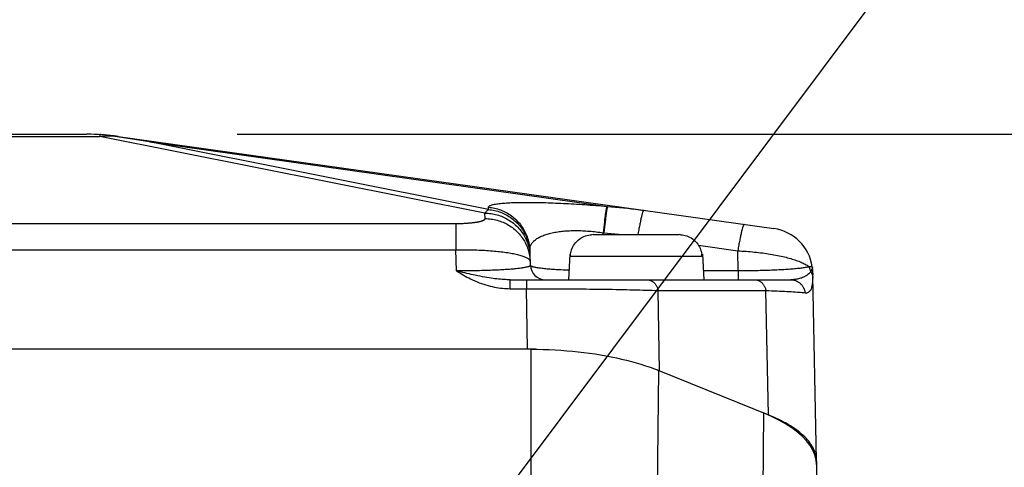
# Model space of a CAD drawing. Header units: millimetres. Extents: x -134 to 420, y 0 to 297.
# Tile 54 of 57: x 326 to 339, y 237 to 243. Entities that reach past the tile are written whole.
import ezdxf

# ---------------------------------------------------------------- set-up
doc = ezdxf.new("R2010")
doc.units = ezdxf.units.MM
doc.header["$LTSCALE"] = 23.1
doc.layers.get('0').update_dxf_attribs({"linetype": 'CONTINUOUS'})
for name, color, linetype in [('COMPONENTS', 7, 'CONTINUOUS'), ('DETAIL', 7, 'CONTINUOUS'), ('DIMENSION', 7, 'CONTINUOUS')]:
    doc.layers.add(name, color=color, linetype=linetype)
doc.styles.get("Standard").update_dxf_attribs({"font": 'arial.ttf'})
doc.dimstyles.new('DIMSTYLE_14', dxfattribs={"dimtxt": 3, "dimasz": 4, "dimexe": 0.18, "dimexo": 0.0625, "dimgap": 0.09, "dimtad": 1, "dimdec": 1, "dimlfac": 5, "dimdsep": 46, "dimtxsty": 'STANDARD', "dimblk": '_FILLED', "dimblk1": '_FILLED', "dimblk2": '_FILLED', "dimcen": 0.09, "dimadec": 0, "dimazin": 0, "dimtp": 0.3, "dimtm": 0.3, "dimtfac": 1, "dimtdec": 1, "dimtofl": 0, "dimtmove": 0, "dimatfit": 3, "dimldrblk": '_FILLED', "dimfxl": 1, "dimtolj": 1, "dimarcsym": 0})
doc.dimstyles.new('DIMSTYLE_15', dxfattribs={"dimtxt": 3, "dimasz": 4, "dimexe": 0.18, "dimexo": 0.0625, "dimgap": 0.09, "dimtad": 1, "dimdec": 1, "dimlfac": 5, "dimdsep": 46, "dimtxsty": 'STANDARD', "dimblk": '_FILLED', "dimblk1": '_FILLED', "dimblk2": '_FILLED', "dimcen": 0.09, "dimadec": 0, "dimazin": 0, "dimtp": 0.5, "dimtm": 0.5, "dimtfac": 1, "dimtdec": 1, "dimtofl": 0, "dimtmove": 0, "dimatfit": 3, "dimldrblk": '_FILLED', "dimfxl": 1, "dimtolj": 1, "dimarcsym": 0})
doc.dimstyles.new('DIMSTYLE_2', dxfattribs={"dimtxt": 3, "dimasz": 4, "dimexe": 0.18, "dimexo": 0.0625, "dimgap": 0.09, "dimtad": 1, "dimlfac": 5, "dimdsep": 46, "dimtxsty": 'STANDARD', "dimblk": '_FILLED', "dimblk1": '_FILLED', "dimblk2": '_FILLED', "dimcen": 0.09, "dimadec": 0, "dimazin": 0, "dimtp": 0.5, "dimtm": 0.5, "dimtfac": 1, "dimtofl": 0, "dimtmove": 0, "dimatfit": 3, "dimldrblk": '_FILLED', "dimfxl": 1, "dimtolj": 1, "dimarcsym": 0})
doc.dimstyles.get("Standard").update_dxf_attribs({"dimtxt": 3, "dimasz": 4, "dimexe": 0.18, "dimexo": 0.0625, "dimgap": 0.09, "dimtad": 1, "dimdec": 3, "dimdsep": 46, "dimtxsty": 'STANDARD', "dimblk": '_FILLED', "dimblk1": '_FILLED', "dimblk2": '_FILLED', "dimcen": 0.09, "dimadec": 0, "dimazin": 0, "dimtol": 1, "dimtp": 0.001, "dimtm": 0.001, "dimtfac": 1, "dimtdec": 3, "dimtofl": 0, "dimtmove": 0, "dimatfit": 3, "dimldrblk": '_FILLED', "dimfxl": 1, "dimtolj": 1, "dimarcsym": 0})

# ---------------------------------------------------------------- blocks, each defined once
blk = doc.blocks.new('_FILLED')
at = {"color": 0, "linetype": 'BYBLOCK'}
blk.add_solid([(0, 0), (-1, 0.1625), (-1, -0.1625)], dxfattribs=at)
blk = doc.blocks.new('*D10')
at = {"layer": 'DIMENSION', "color": 2, "linetype": 'CONTINUOUS'}
for p, q in [((297.19, 248.667), (297.19, 261.494)), ((341.19, 248.378), (341.19, 261.494)), ((297.19, 259.494), (319.19, 259.494)), ((341.19, 259.494), (319.19, 259.494)), ((297.19, 228.598), (297.19, 247.051)), ((341.19, 228.598), (341.19, 246.668))]:
    blk.add_line(p, q, dxfattribs=at)
at = {"layer": 'DIMENSION', "color": 2, "linetype": 'CONTINUOUS', "xscale": 4, "yscale": 4, "zscale": 4, "rotation": 180}
blk.add_blockref('_FILLED', (297.19, 259.494), dxfattribs=at)
at = {"layer": 'DIMENSION', "color": 2, "linetype": 'CONTINUOUS', "xscale": 4, "yscale": 4, "zscale": 4}
blk.add_blockref('_FILLED', (341.19, 259.494), dxfattribs=at)
at = {"layer": 'DIMENSION', "color": 2, "linetype": 'CONTINUOUS', "insert": (319.19, 263.244), "char_height": 3, "width": 6.99257, "attachment_point": 2, "line_spacing_factor": 0.9}
blk.add_mtext('220', dxfattribs=at)
blk = doc.blocks.new('*D21')
at = {"color": 2, "linetype": 'CONTINUOUS'}
for p, q in [((354.19, 241.494), (354.19, 247.494)), ((354.19, 247.494), (354.19, 230.865)), ((328.98, 241.494), (356.19, 241.494)), ((354.19, 214.235), (354.19, 230.865)), ((336.69, 220.235), (356.19, 220.235)), ((354.19, 220.235), (354.19, 214.235))]:
    blk.add_line(p, q, dxfattribs=at)
at = {"color": 2, "linetype": 'CONTINUOUS', "xscale": 4, "yscale": 4, "zscale": 4}
for p, rotation in [((354.19, 241.494), 270), ((354.19, 220.235), 90)]:
    blk.add_blockref('_FILLED', p, dxfattribs=dict(at, rotation=rotation))
at = {"color": 2, "linetype": 'CONTINUOUS', "insert": (350.44, 230.865), "char_height": 3, "width": 13.27138, "attachment_point": 2, "rotation": 90, "line_spacing_factor": 0.9}
blk.add_mtext('(106.3)', dxfattribs=at)
blk = doc.blocks.new('*D23')
at = {"color": 2, "linetype": 'CONTINUOUS'}
for p, q in [((328.98, 241.494), (364.19, 241.494)), ((362.19, 241.494), (362.19, 209.645)), ((362.19, 177.795), (362.19, 209.645)), ((332.99, 177.795), (364.19, 177.795))]:
    blk.add_line(p, q, dxfattribs=at)
at = {"color": 2, "linetype": 'CONTINUOUS', "xscale": 4, "yscale": 4, "zscale": 4}
for p, rotation in [((362.19, 241.494), 90), ((362.19, 177.795), 270)]:
    blk.add_blockref('_FILLED', p, dxfattribs=dict(at, rotation=rotation))
at = {"color": 2, "linetype": 'CONTINUOUS', "insert": (358.44, 209.645), "char_height": 3, "width": 13.27138, "attachment_point": 2, "rotation": 90, "line_spacing_factor": 0.9}
blk.add_mtext('(318.5)', dxfattribs=at)

msp = doc.modelspace()

# ---------------------------------------------------------------- linework, layer by layer
at = {"layer": 'COMPONENTS', "color": 7, "linetype": 'CONTINUOUS'}
for p, q in [((311.39991, 241.49414), (326.98035, 241.49414)), ((327.39787, 241.46494), (336.12495, 240.23843)), ((333.71873, 240.159), (333.6978, 240.15832)), ((333.71873, 240.159), (334.86153, 240.159)), ((334.88245, 240.15832), (334.86153, 240.159)), ((332.88288, 239.75147), (332.87543, 239.94922)), ((333.41715, 239.899), (333.42054, 239.91903)), ((335.15971, 239.91903), (335.16311, 239.899)), ((333.40795, 239.899), (333.39013, 239.559)), ((333.40795, 239.899), (333.41715, 239.899)), ((333.41486, 239.8747), (333.41615, 239.899)), ((333.41663, 239.89497), (333.41715, 239.899)), ((335.16311, 239.899), (335.16362, 239.89497)), ((335.16311, 239.899), (335.17231, 239.899)), ((335.16539, 239.8747), (335.16411, 239.899)), ((335.17231, 239.899), (335.19013, 239.559)), ((336.64067, 239.69195), (336.64053, 239.69394)), ((336.64078, 239.69019), (336.64067, 239.69195)), ((336.64086, 239.68859), (336.64078, 239.69019)), ((336.64098, 239.68636), (336.64086, 239.68859)), ((336.64111, 239.68347), (336.64098, 239.68636)), ((336.64129, 239.67891), (336.64111, 239.68347)), ((336.64162, 239.66925), (336.64129, 239.67891)), ((336.64291, 239.62598), (336.64162, 239.66925)), ((332.61344, 239.559), (336.34834, 239.559)), ((336.64324, 239.61205), (336.64291, 239.62598)), ((336.69007, 237.15741), (336.64324, 239.61207)), ((332.89601, 238.63505), (305.48424, 238.63505)), ((332.89601, 238.63483), (332.84313, 238.63505)), ((332.95284, 238.63411), (332.89601, 238.63483)), ((334.5642, 238.36236), (334.52555, 238.37694)), ((334.60198, 238.34745), (334.5642, 238.36236)), ((334.59307, 238.35105), (336.05007, 237.76238)), ((336.69013, 237.10213), (336.68447, 237.16715)), ((336.69013, 237.15097), (336.69006, 237.15741)), ((336.69013, 237.15097), (336.69013, 226.02087))]:
    msp.add_line(p, q, dxfattribs=at)
at = {"layer": 'COMPONENTS', "color": 9, "linetype": 'CONTINUOUS'}
for p, q in [((327.15349, 241.48914), (327.15349, 241.46494)), ((311.22676, 241.46494), (327.15349, 241.46494)), ((332.27876, 240.44361), (327.15349, 241.46494)), ((327.8134, 241.3914), (333.91053, 240.53451)), ((332.32612, 240.49213), (327.8134, 241.3914)), ((332.28147, 240.37165), (332.27876, 240.44361)), ((332.32612, 240.49213), (332.32497, 240.52261)), ((333.86452, 240.5384), (333.91053, 240.53451)), ((306.4905, 240.30701), (331.90108, 240.30703)), ((331.88975, 240.30701), (331.88975, 239.95689)), ((333.86777, 240.32732), (333.8639, 240.29387)), ((333.87156, 240.35879), (333.86777, 240.32732)), ((333.87718, 240.32651), (333.87331, 240.29306)), ((333.88097, 240.35799), (333.87718, 240.32651)), ((333.85599, 240.22172), (333.852, 240.18339)), ((333.85292, 240.159), (333.85201, 240.18339)), ((333.85997, 240.2586), (333.85599, 240.22172)), ((333.8639, 240.29387), (333.85997, 240.2586)), ((333.86541, 240.22091), (333.86141, 240.18258)), ((333.86938, 240.2578), (333.86541, 240.22091)), ((333.87331, 240.29306), (333.86938, 240.2578)), ((306.49051, 239.95689), (331.88974, 239.95689)), ((331.90026, 239.67765), (331.88974, 239.95689)), ((335.11971, 240.01785), (335.64342, 239.94425)), ((335.64851, 239.67765), (335.64342, 239.94425)), ((333.41486, 239.8747), (335.16539, 239.8747)), ((335.64851, 239.67765), (335.18391, 239.67765)), ((335.64852, 239.67765), (335.64852, 239.559)), ((336.63526, 239.73031), (336.59386, 239.73096)), ((332.61345, 239.44035), (332.61345, 239.559)), ((332.8297, 239.559), (332.8297, 239.44035)), ((336.64284, 239.559), (336.64306, 239.56565)), ((336.64306, 239.56565), (336.64323, 239.57242)), ((336.64323, 239.57242), (336.64335, 239.57929)), ((332.61345, 239.44035), (332.8297, 239.44035)), ((332.8297, 239.44035), (332.93712, 239.44039)), ((332.84313, 238.63505), (332.8297, 239.44035)), ((332.93712, 239.44039), (333.04446, 239.44027)), ((333.04446, 239.44027), (333.15149, 239.43998)), ((333.15149, 239.43998), (333.25804, 239.43954)), ((334.60198, 238.34745), (334.58416, 239.41638)), ((334.58416, 239.41638), (336.01852, 239.41638)), ((336.05007, 237.76238), (336.01852, 239.41638)), ((332.89601, 236.84755), (332.89601, 238.63505)), ((334.5737, 236.77228), (334.59307, 238.35105)), ((335.98718, 237.78779), (335.96778, 236.20903)), ((336.69013, 237.10213), (336.6637, 235.58801))]:
    msp.add_line(p, q, dxfattribs=at)
at = {"layer": 'COMPONENTS', "color": 7, "linetype": 'CONTINUOUS'}
for points in [[(327.29753, 241.47384), (327.28157, 241.47623), (327.26559, 241.47844), (327.24961, 241.48048), (327.23361, 241.48235), (327.2176, 241.48405), (327.20158, 241.48558), (327.18556, 241.48694), (327.16953, 241.48812), (327.15349, 241.48914)], [(327.8134, 241.3914), (327.7561, 241.40081), (327.69879, 241.41016), (327.64149, 241.41945), (327.58417, 241.42867), (327.52685, 241.43783), (327.46953, 241.44693), (327.4122, 241.45596), (327.29753, 241.47384)], [(333.42054, 239.91903), (333.4253, 239.93872), (333.43144, 239.95808), (333.43901, 239.97724), (333.44796, 239.99607), (333.45809, 240.01412), (333.46942, 240.03131), (333.48195, 240.04773), (333.49544, 240.06314), (333.50983, 240.07749), (333.52519, 240.09085), (333.5415, 240.10315), (333.55885, 240.11448), (333.57716, 240.12477), (333.59612, 240.13376), (333.61576, 240.14142), (333.63606, 240.14778), (333.65654, 240.15273), (333.67708, 240.15623), (333.6978, 240.15832)], [(334.88245, 240.15832), (334.90318, 240.15623), (334.92371, 240.15273), (334.9442, 240.14778), (334.96449, 240.14142), (334.98414, 240.13376), (335.00309, 240.12477), (335.0214, 240.11448), (335.03876, 240.10315), (335.05507, 240.09085), (335.07043, 240.07749), (335.08482, 240.06314), (335.09831, 240.04773), (335.11083, 240.03131), (335.12217, 240.01412), (335.1323, 239.99607), (335.14124, 239.97724), (335.14881, 239.95808), (335.15495, 239.93872), (335.15971, 239.91903)], [(333.41486, 239.8747), (333.4151, 239.87877), (333.4154, 239.88283), (333.41576, 239.88689), (333.41617, 239.89093), (333.41663, 239.89497)], [(335.16362, 239.89497), (335.16409, 239.89093), (335.1645, 239.88689), (335.16485, 239.88283), (335.16515, 239.87877), (335.16539, 239.8747)], [(336.64053, 239.69394), (336.64045, 239.69507), (336.64035, 239.69629), (336.64024, 239.69762), (336.64011, 239.69904), (336.63996, 239.70058), (336.63978, 239.70222), (336.63959, 239.70394), (336.63937, 239.70574), (336.63912, 239.70763), (336.63884, 239.70958), (336.63853, 239.7116), (336.63819, 239.7137), (336.63782, 239.71585), (336.63741, 239.71805), (336.63707, 239.71981)], [(332.89601, 238.63505), (332.97521, 238.63452), (333.05412, 238.63294), (333.13275, 238.63032), (333.2112, 238.62665), (333.28936, 238.62194), (333.36694, 238.6162), (333.44394, 238.60944), (333.52035, 238.60166), (333.59588, 238.59291), (333.6705, 238.58318), (333.74424, 238.57247), (333.81689, 238.56084), (333.8884, 238.54828), (333.95881, 238.5348), (334.02803, 238.52041), (334.09603, 238.50514), (334.16282, 238.48897), (334.22832, 238.47192), (334.29254, 238.45399), (334.35547, 238.43517), (334.417, 238.41547), (334.47709, 238.39488), (334.53578, 238.37341), (334.59307, 238.35105)], [(336.68447, 237.16715), (336.66863, 237.23116), (336.64259, 237.29418), (336.60604, 237.35646), (336.55931, 237.41775), (336.5033, 237.47722), (336.43786, 237.53483), (336.36316, 237.59063), (336.28059, 237.6439), (336.19065, 237.69439), (336.09284, 237.74236), (335.98718, 237.78779)], [(336.69006, 237.15741), (336.68951, 237.17137), (336.68766, 237.19173), (336.68458, 237.21207), (336.68027, 237.23238), (336.67474, 237.25266), (336.66798, 237.27288), (336.66, 237.29304), (336.6508, 237.31313), (336.64039, 237.33313), (336.62878, 237.35303), (336.61596, 237.37284), (336.60195, 237.39252), (336.58675, 237.41208), (336.57037, 237.43152), (336.55283, 237.4508), (336.53413, 237.46992), (336.51427, 237.4889), (336.49327, 237.50768), (336.47115, 237.52629), (336.44789, 237.54471), (336.42354, 237.56292), (336.3981, 237.58091), (336.37156, 237.5987), (336.34397, 237.61624), (336.31532, 237.63355), (336.28562, 237.65062), (336.25492, 237.66742), (336.2232, 237.68395), (336.19048, 237.70023), (336.1568, 237.71621), (336.12218, 237.73189), (336.08661, 237.74728), (336.05007, 237.76238)]]:
    msp.add_lwpolyline(points, dxfattribs=at)
at = {"layer": 'COMPONENTS', "color": 9, "linetype": 'CONTINUOUS'}
for points in [[(327.15349, 241.46494), (327.17026, 241.4665), (327.18683, 241.46791), (327.20322, 241.46917), (327.21942, 241.47028), (327.23542, 241.47125), (327.25124, 241.47209), (327.26686, 241.4728), (327.28229, 241.47338), (327.29753, 241.47384)], [(327.29753, 241.47384), (327.30821, 241.47338), (327.31902, 241.4728), (327.32993, 241.47209), (327.34097, 241.47125), (327.35212, 241.47028), (327.36339, 241.46917), (327.37477, 241.46791), (327.38626, 241.4665), (327.39787, 241.46494)], [(332.32497, 240.52261), (332.32544, 240.52667), (332.32707, 240.53061), (332.32989, 240.53443), (332.33389, 240.53813), (332.33907, 240.54171), (332.34538, 240.54517), (332.35283, 240.54849), (332.36141, 240.55168), (332.37106, 240.55475), (332.3818, 240.55768), (332.39362, 240.56047), (332.40645, 240.56313), (332.42029, 240.56566), (332.43514, 240.56804), (332.45093, 240.5703), (332.46767, 240.57241), (332.48534, 240.57439), (332.50388, 240.57623), (332.52329, 240.57793), (332.54356, 240.5795), (332.56462, 240.58094), (332.58647, 240.58224), (332.6091, 240.5834), (332.63245, 240.58444), (332.65651, 240.58534), (332.68129, 240.58612), (332.7067, 240.58676), (332.73275, 240.58728), (332.75945, 240.58767), (332.78672, 240.58793), (332.81456, 240.58808), (332.84298, 240.5881), (332.87192, 240.588), (332.90137, 240.58778), (332.93134, 240.58744), (332.96177, 240.58699), (332.99264, 240.58642), (333.02397, 240.58573), (333.05568, 240.58494), (333.08778, 240.58403), (333.12026, 240.58301), (333.15309, 240.58189), (333.18625, 240.58066), (333.21976, 240.57933), (333.25359, 240.57789), (333.28775, 240.57634), (333.32223, 240.57469), (333.35703, 240.57294), (333.39215, 240.57108), (333.42757, 240.56912), (333.46324, 240.56707), (333.49914, 240.56491), (333.53529, 240.56265), (333.57158, 240.5603), (333.60802, 240.55786), (333.6446, 240.55533), (333.68123, 240.55271), (333.71789, 240.55001), (333.75459, 240.54722), (333.79127, 240.54436), (333.82791, 240.54142), (333.86452, 240.5384)], [(332.27876, 240.44361), (332.28399, 240.45049), (332.28923, 240.45701), (332.29449, 240.46315), (332.29974, 240.46891), (332.305, 240.4743), (332.31027, 240.47932), (332.31555, 240.48397), (332.32084, 240.48824), (332.32612, 240.49213)], [(332.27876, 240.44361), (332.2992, 240.44328), (332.31962, 240.44226), (332.34, 240.44055), (332.3603, 240.43815), (332.3805, 240.43508), (332.40059, 240.43132), (332.42054, 240.42688), (332.44032, 240.42178), (332.45991, 240.41601), (332.47929, 240.40958), (332.49844, 240.40251), (332.51734, 240.39479), (332.53596, 240.38643), (332.55428, 240.37746), (332.57228, 240.36787), (332.58994, 240.35768), (332.60724, 240.3469), (332.62415, 240.33554), (332.64067, 240.32361), (332.65676, 240.31114), (332.67242, 240.29813), (332.68762, 240.2846), (332.70234, 240.27056), (332.71657, 240.25604), (332.7303, 240.24104), (332.7435, 240.22558), (332.75616, 240.2097), (332.76826, 240.19339), (332.7798, 240.17668), (332.79076, 240.15959), (332.80112, 240.14215), (332.81087, 240.12436), (332.82001, 240.10625), (332.82851, 240.08785), (332.83638, 240.06917), (332.84361, 240.05023), (332.85017, 240.03106), (332.85607, 240.01168), (332.86131, 239.99211), (332.86586, 239.97238), (332.86974, 239.9525), (332.87292, 239.9325), (332.87542, 239.91241), (332.87723, 239.89224), (332.87834, 239.87203)], [(332.32497, 240.52261), (332.3456, 240.52057), (332.36615, 240.51782), (332.38659, 240.51436), (332.40689, 240.5102), (332.42704, 240.50535), (332.44701, 240.4998), (332.46678, 240.49357), (332.48632, 240.48666), (332.5056, 240.47909), (332.52462, 240.47085), (332.54333, 240.46197), (332.56173, 240.45244), (332.57978, 240.44229), (332.59747, 240.43152), (332.61478, 240.42015), (332.63168, 240.40819), (332.64816, 240.39566), (332.66419, 240.38256), (332.67976, 240.36892), (332.69485, 240.35476), (332.70944, 240.34008), (332.72351, 240.32491), (332.73704, 240.30926), (332.75003, 240.29315), (332.76244, 240.27661), (332.77428, 240.25965), (332.78552, 240.2423), (332.79616, 240.22456), (332.80617, 240.20647), (332.81555, 240.18805), (332.82428, 240.16931), (332.83236, 240.15029), (332.83978, 240.13099), (332.84652, 240.11146), (332.85258, 240.0917), (332.85796, 240.07174), (332.86263, 240.05162), (332.86661, 240.03134), (332.86988, 240.01094), (332.87244, 239.99043), (332.87429, 239.96986), (332.87543, 239.94922)], [(332.32612, 240.49213), (332.34675, 240.49009), (332.3673, 240.48734), (332.38774, 240.48388), (332.40804, 240.47972), (332.42819, 240.47487), (332.44816, 240.46932), (332.46793, 240.46309), (332.48747, 240.45619), (332.50675, 240.44861), (332.52576, 240.44037), (332.54448, 240.43149), (332.56287, 240.42196), (332.58093, 240.41181), (332.59862, 240.40104), (332.61593, 240.38967), (332.63283, 240.37771), (332.64931, 240.36518), (332.66534, 240.35208), (332.68091, 240.33845), (332.696, 240.32428), (332.71059, 240.3096), (332.72466, 240.29443), (332.73819, 240.27878), (332.75117, 240.26268), (332.76359, 240.24613), (332.77543, 240.22918), (332.78667, 240.21182), (332.79731, 240.19408), (332.80732, 240.17599), (332.8167, 240.15757), (332.82543, 240.13883), (332.83351, 240.11981), (332.84093, 240.10052), (332.84767, 240.08098), (332.85373, 240.06122), (332.8591, 240.04127), (332.86378, 240.02114), (332.86776, 240.00086), (332.87103, 239.98046), (332.87359, 239.95996), (332.87544, 239.93938), (332.87658, 239.91875)], [(333.90112, 240.53531), (333.90013, 240.53325), (333.89908, 240.53043), (333.89797, 240.52686), (333.8968, 240.52254), (333.89558, 240.51748), (333.8943, 240.51167), (333.89296, 240.50514), (333.89158, 240.49789), (333.89014, 240.48992), (333.88865, 240.48125), (333.88712, 240.47189), (333.88554, 240.46185), (333.88392, 240.45115), (333.88226, 240.43979), (333.88056, 240.42779), (333.87882, 240.41517), (333.87705, 240.40194), (333.87525, 240.38812), (333.87156, 240.35879)], [(333.91053, 240.53451), (333.90954, 240.53245), (333.90849, 240.52963), (333.90738, 240.52606), (333.90622, 240.52174), (333.90499, 240.51667), (333.90371, 240.51087), (333.90237, 240.50434), (333.90099, 240.49708), (333.89955, 240.48911), (333.89806, 240.48045), (333.89653, 240.47109), (333.89495, 240.46105), (333.89333, 240.45034), (333.89167, 240.43898), (333.88997, 240.42698), (333.88824, 240.41436), (333.88647, 240.40114), (333.88466, 240.38732), (333.88097, 240.35799)], [(333.91053, 240.53451), (333.96325, 240.53026), (334.0162, 240.52562), (334.06938, 240.52057), (334.12278, 240.51512), (334.17641, 240.50927), (334.23027, 240.50302), (334.28434, 240.49636), (334.33864, 240.48929), (334.39316, 240.48182)], [(334.39316, 240.48182), (334.39182, 240.48163), (334.39038, 240.48072), (334.38884, 240.47908), (334.38721, 240.47671), (334.38548, 240.47362), (334.38365, 240.46981), (334.38174, 240.46529), (334.37974, 240.46006), (334.37765, 240.45412), (334.37547, 240.44749), (334.37322, 240.44017), (334.37089, 240.43217), (334.36848, 240.42351), (334.366, 240.41419), (334.36346, 240.40422), (334.36084, 240.39362), (334.35816, 240.38239), (334.35543, 240.37056), (334.35264, 240.35814), (334.34979, 240.34513), (334.3469, 240.33157), (334.34396, 240.31746), (334.34097, 240.30283), (334.33795, 240.28768), (334.3349, 240.27205), (334.33181, 240.25594), (334.3287, 240.23938), (334.32556, 240.22239), (334.3224, 240.20498), (334.31923, 240.18719), (334.31431, 240.159)], [(331.90108, 240.30703), (331.91238, 240.30711), (331.92365, 240.30724), (331.9349, 240.30743), (331.94612, 240.30766), (331.95728, 240.30795), (331.96838, 240.30829), (331.97943, 240.30868), (331.99039, 240.30913), (332.00127, 240.30962), (332.01207, 240.31017), (332.02276, 240.31077), (332.03334, 240.31141), (332.04381, 240.31211), (332.05415, 240.31286), (332.06435, 240.31365), (332.07442, 240.3145), (332.08434, 240.31539), (332.0941, 240.31633), (332.1037, 240.31731), (332.11312, 240.31835), (332.12236, 240.31942), (332.13141, 240.32055), (332.14027, 240.32171), (332.14892, 240.32292), (332.15736, 240.32417), (332.16558, 240.32547), (332.17357, 240.3268), (332.18133, 240.32817), (332.18885, 240.32958), (332.19611, 240.33103), (332.20313, 240.33252), (332.20988, 240.33404), (332.21636, 240.33559), (332.22257, 240.33718), (332.22849, 240.3388), (332.23413, 240.34045), (332.23948, 240.34212), (332.24452, 240.34383), (332.24926, 240.34556), (332.2537, 240.34732), (332.25782, 240.34909), (332.26161, 240.35089), (332.2651, 240.35272), (332.26825, 240.35455), (332.27107, 240.35641), (332.27356, 240.35828), (332.27571, 240.36016), (332.27753, 240.36206), (332.279, 240.36396), (332.28014, 240.36588), (332.28093, 240.36779), (332.28137, 240.36972), (332.28147, 240.37165)], [(332.28147, 240.37165), (332.30192, 240.37132), (332.32233, 240.3703), (332.34271, 240.36859), (332.36301, 240.36619), (332.38321, 240.36312), (332.4033, 240.35936), (332.42325, 240.35492), (332.44303, 240.34982), (332.46262, 240.34405), (332.482, 240.33762), (332.50115, 240.33055), (332.52005, 240.32283), (332.53867, 240.31448), (332.55699, 240.3055), (332.57499, 240.29591), (332.59265, 240.28572), (332.60995, 240.27494), (332.62686, 240.26358), (332.64338, 240.25165), (332.65947, 240.23918), (332.67513, 240.22617), (332.69033, 240.21264), (332.70505, 240.1986), (332.71928, 240.18408), (332.73301, 240.16908), (332.74621, 240.15363), (332.75887, 240.13774), (332.77097, 240.12143), (332.78251, 240.10472), (332.79347, 240.08763), (332.80383, 240.07019), (332.81358, 240.0524), (332.82272, 240.03429), (332.83122, 240.01589), (332.83909, 239.99721), (332.84632, 239.97827), (332.85288, 239.9591), (332.85878, 239.93972), (332.86402, 239.92015), (332.86857, 239.90042), (332.87245, 239.88054), (332.87563, 239.86054), (332.87813, 239.84045), (332.87994, 239.82028), (332.88105, 239.80007)], [(332.87543, 239.94922), (332.8754, 239.95997), (332.87612, 239.97052), (332.87759, 239.98091), (332.87979, 239.99113), (332.88273, 240.0012), (332.88639, 240.01107), (332.89076, 240.02074), (332.89583, 240.03023), (332.9016, 240.03951), (332.90804, 240.04856), (332.91515, 240.05742), (332.92291, 240.06603), (332.93131, 240.07442), (332.94033, 240.08259), (332.94996, 240.09051), (332.96019, 240.0982), (332.97099, 240.10564), (332.98235, 240.11284), (332.99427, 240.11979), (333.00671, 240.12649), (333.01967, 240.13294), (333.03312, 240.13914), (333.04706, 240.14509), (333.06147, 240.15078), (333.07633, 240.15622), (333.09163, 240.16141), (333.10735, 240.16634), (333.12347, 240.17102), (333.13999, 240.17544), (333.15688, 240.17962), (333.17415, 240.18354), (333.19176, 240.18721), (333.20972, 240.19064), (333.22801, 240.19381), (333.24661, 240.19674), (333.26552, 240.19942), (333.28471, 240.20186), (333.30418, 240.20406), (333.32392, 240.20601), (333.3439, 240.20772), (333.36411, 240.20919), (333.38456, 240.21042), (333.40522, 240.21142), (333.42609, 240.21218), (333.44719, 240.21271), (333.46849, 240.213), (333.49, 240.21306), (333.51171, 240.21289), (333.53363, 240.21249), (333.55574, 240.21186), (333.57802, 240.211), (333.60046, 240.20991), (333.62303, 240.20859), (333.64572, 240.20704), (333.66851, 240.20527), (333.69138, 240.20328), (333.7143, 240.20107), (333.73724, 240.19864), (333.76021, 240.196), (333.78318, 240.19315), (333.80614, 240.19011), (333.82909, 240.18685), (333.85201, 240.18339)], [(333.85201, 240.18339), (333.9103, 240.17825), (333.95941, 240.17358), (334.00875, 240.16859), (334.05833, 240.16327), (334.09595, 240.159)], [(335.72693, 240.29437), (335.72559, 240.29418), (335.72415, 240.29327), (335.72261, 240.29163), (335.72098, 240.28926), (335.71925, 240.28617), (335.71742, 240.28236), (335.71551, 240.27784), (335.71351, 240.27261), (335.71142, 240.26667), (335.70924, 240.26004), (335.70699, 240.25272), (335.70466, 240.24473), (335.70225, 240.23606), (335.69977, 240.22674), (335.69723, 240.21677), (335.69461, 240.20617), (335.69193, 240.19494), (335.6892, 240.18311), (335.68641, 240.17069), (335.68356, 240.15769), (335.68067, 240.14412), (335.67772, 240.13001), (335.67474, 240.11538), (335.67172, 240.10023), (335.66867, 240.0846), (335.66558, 240.06849), (335.66247, 240.05193), (335.65933, 240.03494), (335.65617, 240.01753), (335.653, 239.99974), (335.64981, 239.98158), (335.64662, 239.96308), (335.64343, 239.94425)], [(331.88974, 239.95689), (331.91803, 239.95735), (331.94629, 239.95767), (331.97451, 239.95784), (332.00265, 239.95788), (332.03071, 239.95776), (332.05865, 239.95751), (332.08647, 239.95711), (332.11413, 239.95656), (332.14161, 239.95588), (332.1689, 239.95505), (332.19596, 239.95407), (332.22279, 239.95296), (332.24935, 239.9517), (332.27563, 239.95031), (332.30161, 239.94877), (332.32726, 239.94709), (332.35258, 239.94528), (332.37753, 239.94333), (332.40209, 239.94124), (332.42626, 239.93902), (332.45, 239.93666), (332.4733, 239.93418), (332.49613, 239.93156), (332.51849, 239.92882), (332.54034, 239.92594), (332.56166, 239.92295), (332.58245, 239.91983), (332.60268, 239.91659), (332.62233, 239.91323), (332.64139, 239.90976), (332.65983, 239.90617), (332.67764, 239.90248), (332.6948, 239.89867), (332.7113, 239.89476), (332.72712, 239.89075), (332.74224, 239.88664), (332.75665, 239.88244), (332.77033, 239.87814), (332.78327, 239.87376), (332.79545, 239.86928), (332.80687, 239.86474), (332.81751, 239.86011), (332.82736, 239.8554), (332.83641, 239.85063), (332.84465, 239.8458), (332.85206, 239.8409), (332.85865, 239.83595), (332.8644, 239.83094), (332.86931, 239.82588), (332.87337, 239.82079), (332.87658, 239.81565), (332.87893, 239.81048), (332.88042, 239.80528), (332.88105, 239.80007)], [(335.64342, 239.94425), (335.67138, 239.94284), (335.6993, 239.94125), (335.72717, 239.93948), (335.75495, 239.93751), (335.78263, 239.93537), (335.81019, 239.93304), (335.83763, 239.93053), (335.86491, 239.92784), (335.89201, 239.92498), (335.91891, 239.92194), (335.94559, 239.91874), (335.97203, 239.91536), (335.99821, 239.91181), (336.02411, 239.90811), (336.04972, 239.90424), (336.07501, 239.90021), (336.09996, 239.89603), (336.12457, 239.89169), (336.14879, 239.88721), (336.17263, 239.88258), (336.19606, 239.87781), (336.21907, 239.8729), (336.24163, 239.86785), (336.26373, 239.86267), (336.28535, 239.85737), (336.30648, 239.85194), (336.32709, 239.84638), (336.34718, 239.84072), (336.36672, 239.83494), (336.38571, 239.82905), (336.40411, 239.82306), (336.42194, 239.81697), (336.43915, 239.81079), (336.45575, 239.80451), (336.47172, 239.79815), (336.48704, 239.79171), (336.5017, 239.7852), (336.51569, 239.77861), (336.52899, 239.77196), (336.54161, 239.76525), (336.55351, 239.75848), (336.5647, 239.75166), (336.57516, 239.7448), (336.58489, 239.73789), (336.59386, 239.73096)], [(332.88288, 239.75147), (332.88254, 239.74908), (332.88135, 239.74672), (332.87931, 239.7444), (332.87645, 239.74208), (332.87276, 239.73977), (332.86825, 239.7375), (332.86293, 239.73524), (332.8568, 239.733), (332.84988, 239.7308), (332.84219, 239.72862), (332.83374, 239.72647), (332.82453, 239.72435), (332.81459, 239.72227), (332.80393, 239.72022), (332.79256, 239.71821), (332.7805, 239.71624), (332.76777, 239.7143), (332.75438, 239.71241), (332.74035, 239.71056), (332.72569, 239.70875), (332.71043, 239.70699), (332.69459, 239.70527), (332.67819, 239.7036), (332.66123, 239.70197), (332.64375, 239.7004), (332.62575, 239.69887), (332.60725, 239.69739), (332.58827, 239.69597), (332.56882, 239.69459), (332.54892, 239.69326), (332.52858, 239.69198), (332.50782, 239.69075), (332.48668, 239.68958), (332.46519, 239.68846), (332.44334, 239.6874), (332.42117, 239.68639), (332.3987, 239.68543), (332.37593, 239.68452), (332.35284, 239.68367), (332.32945, 239.68287), (332.30579, 239.68213), (332.28184, 239.68144), (332.2576, 239.6808), (332.23312, 239.68022), (332.2084, 239.67969), (332.18348, 239.67921), (332.15836, 239.67879), (332.13307, 239.67843), (332.10764, 239.67812), (332.08207, 239.67787), (332.05638, 239.67767), (332.03057, 239.67753), (332.00467, 239.67744), (331.97868, 239.67741), (331.9526, 239.67743), (331.92645, 239.67751), (331.90026, 239.67765)], [(331.90026, 239.67765), (331.92206, 239.66369), (331.94444, 239.64983), (331.96738, 239.63608), (331.99105, 239.62231), (332.01529, 239.60865), (332.03962, 239.59545), (332.06388, 239.58284), (332.08823, 239.57069), (332.11267, 239.559)], [(332.14979, 239.61832), (332.12286, 239.62416), (332.09554, 239.63024), (332.06786, 239.63656), (332.03961, 239.64315), (332.01102, 239.64997), (331.98271, 239.65686), (331.95491, 239.66377), (331.92743, 239.6707), (331.90027, 239.67765)], [(333.3967, 239.68446), (333.36555, 239.6857), (333.34153, 239.68674), (333.31789, 239.68784), (333.29467, 239.68901), (333.27188, 239.69023), (333.24955, 239.69151), (333.22768, 239.69285), (333.20631, 239.69424), (333.18545, 239.69569), (333.16513, 239.6972), (333.14536, 239.69876), (333.12616, 239.70037), (333.10755, 239.70204), (333.08956, 239.70376), (333.07219, 239.70553), (333.05548, 239.70735), (333.03944, 239.70921), (333.02408, 239.71112), (333.00944, 239.71308), (332.99551, 239.71507), (332.98233, 239.71712), (332.9699, 239.7192), (332.95825, 239.72132), (332.94739, 239.72348), (332.93733, 239.72567), (332.92808, 239.72789), (332.91967, 239.73015), (332.91209, 239.73244), (332.90537, 239.73474), (332.89951, 239.73708), (332.89453, 239.73944), (332.89042, 239.74181), (332.88719, 239.74421), (332.88486, 239.74663), (332.88342, 239.74905), (332.88288, 239.75147)], [(336.59386, 239.73096), (336.5846, 239.7287), (336.57455, 239.72648), (336.56372, 239.72431), (336.55213, 239.72217), (336.53979, 239.72006), (336.52673, 239.718), (336.51296, 239.71598), (336.49851, 239.71399), (336.48338, 239.71205), (336.46758, 239.71016), (336.45114, 239.7083), (336.43407, 239.7065), (336.41639, 239.70475), (336.39811, 239.70303), (336.37927, 239.70138), (336.35989, 239.69977), (336.33999, 239.69821), (336.3196, 239.69671), (336.29874, 239.69527), (336.27743, 239.69387), (336.25568, 239.69253), (336.23354, 239.69125), (336.21101, 239.69002), (336.1881, 239.68886), (336.16484, 239.68774), (336.14125, 239.68669), (336.11733, 239.68569), (336.09309, 239.68475), (336.06857, 239.68386), (336.04374, 239.68304), (336.01864, 239.68227), (335.99328, 239.68155), (335.96769, 239.6809), (335.94188, 239.6803), (335.91588, 239.67977), (335.88972, 239.67929), (335.86349, 239.67887), (335.83715, 239.67851), (335.81063, 239.67821), (335.78392, 239.67797), (335.75708, 239.67778), (335.73009, 239.67766), (335.70299, 239.6776), (335.67579, 239.6776), (335.64851, 239.67765)], [(336.60565, 239.65569), (336.59701, 239.64607), (336.58752, 239.63692), (336.57724, 239.62823), (336.56616, 239.61997), (336.5544, 239.6122), (336.54221, 239.60503), (336.52977, 239.59849), (336.51708, 239.59253), (336.50424, 239.58714), (336.49135, 239.58232), (336.47845, 239.57804), (336.46547, 239.57423), (336.45245, 239.57089), (336.43945, 239.56801), (336.42641, 239.56554), (336.41337, 239.5635), (336.40036, 239.56185), (336.38733, 239.56059), (336.3743, 239.5597), (336.3613, 239.55917), (336.34834, 239.559)], [(336.59386, 239.73096), (336.59502, 239.72349), (336.59644, 239.71607), (336.59814, 239.70871), (336.6001, 239.70142), (336.60233, 239.69421), (336.60481, 239.6871), (336.60756, 239.68008), (336.61056, 239.67318), (336.61381, 239.6664)], [(336.61253, 239.66458), (336.61122, 239.66278), (336.60987, 239.66099), (336.6085, 239.65922), (336.60709, 239.65745), (336.60566, 239.65569)], [(336.61253, 239.66458), (336.61566, 239.66902), (336.61743, 239.67163), (336.61911, 239.67424), (336.62071, 239.67684), (336.62222, 239.67943), (336.62364, 239.68201), (336.62498, 239.68457), (336.62624, 239.68712), (336.62741, 239.68965)], [(336.61381, 239.6664), (336.61817, 239.65978), (336.62221, 239.653), (336.62592, 239.64607), (336.62929, 239.63901), (336.63231, 239.63183), (336.63497, 239.62454), (336.63728, 239.61715), (336.63923, 239.60968), (336.64082, 239.60215)], [(336.62741, 239.68965), (336.62865, 239.69246), (336.62978, 239.69517), (336.6308, 239.69776), (336.63172, 239.70023), (336.63256, 239.70257), (336.6333, 239.70479), (336.63397, 239.70688), (336.63456, 239.70881), (336.63507, 239.71061), (336.63552, 239.71226), (336.6359, 239.71374), (336.63622, 239.71506), (336.63648, 239.71622), (336.63668, 239.7172), (336.63684, 239.71802), (336.63696, 239.71868), (336.63703, 239.71919), (336.63707, 239.71955), (336.63707, 239.71977), (336.63707, 239.7198)], [(336.62741, 239.68965), (336.63056, 239.68264), (336.63336, 239.67551), (336.63581, 239.66828), (336.63791, 239.66097), (336.63964, 239.65358), (336.64102, 239.64613), (336.64203, 239.63863), (336.64268, 239.63109), (336.64291, 239.62598)], [(332.11267, 239.559), (332.14354, 239.54508), (332.17401, 239.53212), (332.20407, 239.52013), (332.23372, 239.50914), (332.26296, 239.49912), (332.29185, 239.48996), (332.32037, 239.48166), (332.34853, 239.47422), (332.37639, 239.46756), (332.40394, 239.46167), (332.43119, 239.45655), (332.45813, 239.45216), (332.48479, 239.44848), (332.51115, 239.44552), (332.53719, 239.44323), (332.56292, 239.4416), (332.58834, 239.44064), (332.61345, 239.44035)], [(332.61345, 239.559), (332.59333, 239.55916), (332.57267, 239.55963), (332.55147, 239.56044), (332.52974, 239.56159), (332.50747, 239.56307), (332.48459, 239.56491), (332.4611, 239.5671), (332.437, 239.56966), (332.41217, 239.57261), (332.38665, 239.57594), (332.36039, 239.57966), (332.33325, 239.58381), (332.30523, 239.58839), (332.27632, 239.5934), (332.24634, 239.59889), (332.21524, 239.60488), (332.18306, 239.61135), (332.14979, 239.61832)], [(334.43759, 239.559), (334.44484, 239.55877), (334.45207, 239.5581), (334.45927, 239.55698), (334.46642, 239.55541), (334.47351, 239.55341), (334.48052, 239.55096), (334.48743, 239.54809), (334.49423, 239.54479), (334.5009, 239.54107), (334.50742, 239.53695), (334.5138, 239.53242), (334.52, 239.52751), (334.52601, 239.52221), (334.53183, 239.51655), (334.53744, 239.51054), (334.54282, 239.50418), (334.54796, 239.4975), (334.55286, 239.49051), (334.5575, 239.48323), (334.56186, 239.47566), (334.56595, 239.46783), (334.56975, 239.45976), (334.57326, 239.45146), (334.57646, 239.44295), (334.57934, 239.43426), (334.58191, 239.42539), (334.58416, 239.41638)], [(335.87195, 239.559), (335.8792, 239.55877), (335.88643, 239.5581), (335.89363, 239.55698), (335.90079, 239.55541), (335.90787, 239.55341), (335.91488, 239.55096), (335.92179, 239.54809), (335.92859, 239.54479), (335.93526, 239.54107), (335.94179, 239.53695), (335.94816, 239.53242), (335.95436, 239.52751), (335.96038, 239.52221), (335.96619, 239.51655), (335.9718, 239.51054), (335.97718, 239.50418), (335.98232, 239.4975), (335.98722, 239.49051), (335.99186, 239.48323), (335.99623, 239.47566), (336.00032, 239.46783), (336.00412, 239.45976), (336.00762, 239.45146), (336.01082, 239.44295), (336.01371, 239.43426), (336.01628, 239.42539), (336.01852, 239.41638)], [(336.34834, 239.559), (336.35668, 239.55881), (336.36501, 239.55825), (336.3733, 239.55731), (336.38155, 239.55599), (336.38973, 239.55431), (336.39784, 239.55226), (336.40585, 239.54984), (336.41376, 239.54707), (336.42154, 239.54394), (336.42918, 239.54047), (336.43667, 239.53665), (336.444, 239.5325), (336.45115, 239.52802), (336.4581, 239.52322), (336.46484, 239.51812), (336.47137, 239.51271), (336.47766, 239.50702), (336.48372, 239.50105), (336.48951, 239.4948), (336.49504, 239.48831), (336.5003, 239.48157), (336.50527, 239.4746), (336.50994, 239.46741), (336.51431, 239.46002), (336.51836, 239.45244), (336.5221, 239.44468), (336.52551, 239.43676), (336.52859, 239.4287), (336.53132, 239.4205), (336.53372, 239.41219), (336.53576, 239.40377), (336.53745, 239.39528), (336.53879, 239.38671)], [(336.53882, 239.38671), (336.5472, 239.38611), (336.55528, 239.38625), (336.56306, 239.38713), (336.57052, 239.38872), (336.57766, 239.39105), (336.58448, 239.39421), (336.59097, 239.39817), (336.59712, 239.40295), (336.60294, 239.40866), (336.60842, 239.41528), (336.61354, 239.42282), (336.61832, 239.43146), (336.62274, 239.44121), (336.62679, 239.45205), (336.63043, 239.46407), (336.63365, 239.47735), (336.63644, 239.49181), (336.63874, 239.50722), (336.64055, 239.52352), (336.64192, 239.54077), (336.64284, 239.559)], [(336.64082, 239.60215), (336.64203, 239.59456), (336.64288, 239.58694), (336.64335, 239.57929)], [(336.64335, 239.57929), (336.6434, 239.58428), (336.64343, 239.58925), (336.64343, 239.59421), (336.64341, 239.59915), (336.64336, 239.60408), (336.64329, 239.60898)], [(333.25804, 239.43954), (333.36387, 239.43892), (333.41645, 239.43855), (333.46877, 239.43815), (333.5208, 239.4377), (333.57251, 239.43721), (333.62391, 239.43667), (333.67495, 239.4361), (333.72561, 239.43549), (333.77589, 239.43484), (333.82574, 239.43415), (333.87515, 239.43341), (333.92409, 239.43264), (333.97254, 239.43183), (334.02047, 239.43097), (334.06786, 239.43008), (334.11467, 239.42915), (334.16089, 239.42818), (334.20648, 239.42717), (334.25142, 239.42612), (334.29568, 239.42503), (334.33923, 239.42391), (334.38205, 239.42274), (334.4241, 239.42155), (334.46537, 239.42031), (334.50582, 239.41903), (334.54543, 239.41771), (334.58416, 239.41638)], [(336.01852, 239.41638), (336.05676, 239.41501), (336.09405, 239.41359), (336.13035, 239.41212), (336.16565, 239.41064), (336.19992, 239.40912), (336.23311, 239.40757), (336.26522, 239.40598), (336.2962, 239.40437), (336.32604, 239.40272), (336.3547, 239.40104), (336.38217, 239.39935), (336.4084, 239.39761), (336.43339, 239.39585), (336.4571, 239.39408), (336.47952, 239.39227), (336.50063, 239.39042), (336.5204, 239.38857), (336.53882, 239.38671)]]:
    msp.add_lwpolyline(points, dxfattribs=at)
at = {"layer": 'COMPONENTS', "color": 7, "linetype": 'CONTINUOUS'}
for centre, radius, start, end in [((326.98035, 238.49414), 3, 82, 90), ((336.04146, 239.64427), 0.6, 8.245543, 82), ((333.08274, 239.759), 0.2, 182.156927, 270.000016), ((336.83319, 239.759), 0.2, 188.245544, 191.299657)]:
    msp.add_arc(centre, radius, start, end, dxfattribs=at)

# ---------------------------------------------------------------- dimensions: what is measured, and where the dimension line sits
at = {"color": 2, "linetype": 'CONTINUOUS'}
for base, p2, dimstyle, picture, middle in [((354.19013, 220.23505), (336.69013, 220.23505), 'DIMSTYLE_14', '*D21', (353.27061, 228.90705)), ((362.19013, 177.79505), (332.99013, 177.79505), 'DIMSTYLE_15', '*D23', (361.27061, 207.68705))]:
    dim = msp.add_linear_dim(base=base, p1=(328.98035, 241.49414), p2=p2, angle=270, text='(<>)', dimstyle=dimstyle, dxfattribs=at)
    dim.commit()
    dim.dimension.update_dxf_attribs({"geometry": picture, "text_midpoint": middle, "dimtype": 160})
at = {"layer": 'DIMENSION', "color": 2, "linetype": 'CONTINUOUS'}
dim = msp.add_linear_dim(base=(297.19013, 259.49414), p1=(341.19013, 228.59825), p2=(297.19013, 228.59825), angle=180, dimstyle='DIMSTYLE_2', dxfattribs=at)
dim.commit()
dim.dimension.update_dxf_attribs({"geometry": '*D10', "text_midpoint": (315.69384, 261.74414), "dimtype": 160})

# ---------------------------------------------------------------- leaders
at = {"layer": 'DETAIL', "color": 2, "linetype": 'CONTINUOUS'}
msp.add_leader([(330.11368, 233.48278), (343.61721, 251.49414), (346.61721, 251.49414)], dimstyle='STANDARD', override={"dimtad": 0, "dimldrblk": 'DOT'}, dxfattribs=at)

doc.saveas('drawing.dxf')
